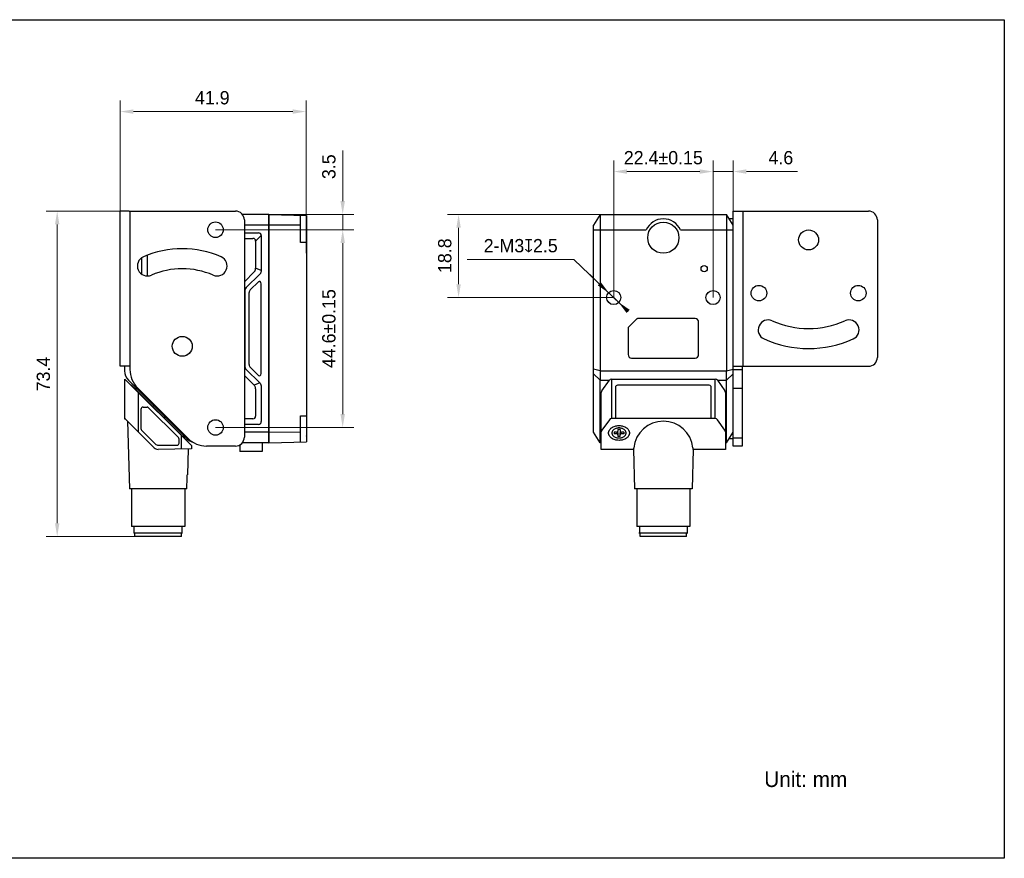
# Model space of a CAD drawing. Header units: millimetres. Extents: x -93 to 285, y 46 to 236.
# Tile 2 of 2: x 63 to 285, y 46 to 236. Entities that reach past the tile are written whole.
import ezdxf

# ---------------------------------------------------------------- set-up
doc = ezdxf.new("R2010")
doc.units = ezdxf.units.MM
doc.header["$LTSCALE"] = 23.1
doc.header["$PDMODE"] = 3
doc.header["$PDSIZE"] = 8
doc.layers.get('0').update_dxf_attribs({"linetype": 'CONTINUOUS'})
doc.layers.get('Defpoints').update_dxf_attribs({"linetype": 'CONTINUOUS'})
for name, color, linetype in [('000-ID2000X_DXF_DIMENSION', 7, 'CONTINUOUS'), ('DE-11-107728DXF_CONTINUOUS_LINE', 7, 'CONTINUOUS'), ('DE-13-002784DXF_CONTINUOUS_LINE', 7, 'CONTINUOUS'), ('DE-13-002786DXF_CONTINUOUS_LINE', 7, 'CONTINUOUS'), ('DE-13-002801DXF_CONTINUOUS_LINE', 7, 'CONTINUOUS'), ('DE-13-002819DXF_CONTINUOUS_LINE', 7, 'CONTINUOUS'), ('DE-19-009143DXF_CONTINUOUS_LINE', 7, 'CONTINUOUS'), ('DE-19-012634DXF_CONTINUOUS_LINE', 7, 'CONTINUOUS'), ('DE-1A-000184DXF_CONTINUOUS_LINE', 7, 'CONTINUOUS'), ('SC-PM2X10B_DXF_CONTINUOUS_LINE', 7, 'CONTINUOUS'), ('TBH32-M2-V2_DXF_CONTINUOUS_LINE', 7, 'CONTINUOUS')]:
    doc.layers.add(name, color=color, linetype=linetype)
doc.styles.add('尺寸值（小）', font='兰亭黑 GBK.TTF', dxfattribs={"height": 3})
doc.dimstyles.new('1直线标注', dxfattribs={"dimtxt": 3, "dimasz": 3, "dimexe": 2.5, "dimexo": 0, "dimtad": 1, "dimdec": 1, "dimdsep": 46, "dimtxsty": '尺寸值（小）', "dimblk": '_FILLED', "dimcen": 0, "dimclrd": 8, "dimclre": 8, "dimclrt": 7, "dimadec": 0, "dimazin": 0, "dimtp": 0.001, "dimtm": 0.001, "dimtfac": 1, "dimtdec": 1, "dimtmove": 0, "dimatfit": 0, "dimldrblk": '_FILLED', "dimfxl": 1, "dimtolj": 1, "dimlwd": 15, "dimlwe": 15, "dimarcsym": 0})
doc.dimstyles.new('2大圆直径标注', dxfattribs={"dimtxt": 3, "dimasz": 3, "dimexe": 2.5, "dimexo": 0, "dimtad": 1, "dimtoh": 1, "dimdec": 3, "dimlfac": 1.25, "dimdsep": 46, "dimtxsty": '尺寸值（小）', "dimblk": '_FILLED', "dimcen": 0, "dimclrd": 8, "dimclre": 8, "dimclrt": 7, "dimadec": 0, "dimazin": 0, "dimtp": 0.001, "dimtm": 0.001, "dimtfac": 1, "dimtdec": 3, "dimtmove": 0, "dimatfit": 2, "dimldrblk": '_FILLED', "dimfxl": 1, "dimtolj": 1, "dimlwd": 15, "dimlwe": 15, "dimarcsym": 0})

# ---------------------------------------------------------------- blocks, each defined once
blk = doc.blocks.new('_FILLED')
at = {"color": 0, "linetype": 'ByBlock'}
blk.add_solid([(0, 0), (-1, 0.167), (-1, -0.167)], dxfattribs=at)
blk = doc.blocks.new('*D59')
at = {"layer": '000-ID2000X_DXF_DIMENSION', "color": 8, "lineweight": 15}
for p, q in [((135.75, 194.69), (135.75, 206.09)), ((119.07, 191.69), (138.25, 191.69)), ((135.75, 188.24), (135.75, 191.69)), ((107.07, 188.24), (138.25, 188.24)), ((135.75, 185.24), (135.75, 182.24))]:
    blk.add_line(p, q, dxfattribs=at)
at = {"layer": 'Defpoints', "color": 0}
for p in [(119.07, 191.69), (135.75, 191.69), (107.07, 188.24)]:
    blk.add_point(p, dxfattribs=at)
at = {"layer": '000-ID2000X_DXF_DIMENSION', "color": 8, "linetype": 'ByBlock', "lineweight": 15, "xscale": 3, "yscale": 3, "zscale": 3}
for p, rotation in [((135.75, 191.69), 270), ((135.75, 188.24), 90)]:
    blk.add_blockref('_FILLED', p, dxfattribs=dict(at, rotation=rotation))
at = {"layer": '000-ID2000X_DXF_DIMENSION', "color": 7, "insert": (131.12, 199.67), "char_height": 3, "attachment_point": 1, "rotation": 90, "line_spacing_factor": 0.9, "style": '尺寸值（小）'}
blk.add_mtext('\\A1;3.5', dxfattribs=at)
blk = doc.blocks.new('*D79')
at = {"layer": '000-ID2000X_DXF_DIMENSION', "color": 8, "lineweight": 15}
for p, q in [((110.34, 188.24), (138.25, 188.24)), ((135.75, 185.24), (135.75, 146.64)), ((107.07, 143.64), (138.25, 143.64))]:
    blk.add_line(p, q, dxfattribs=at)
at = {"layer": 'Defpoints', "color": 0}
for p in [(110.34, 188.24), (107.07, 143.64), (135.75, 143.64)]:
    blk.add_point(p, dxfattribs=at)
at = {"layer": '000-ID2000X_DXF_DIMENSION', "color": 8, "linetype": 'ByBlock', "lineweight": 15, "xscale": 3, "yscale": 3, "zscale": 3}
for p, rotation in [((135.75, 188.24), 90), ((135.75, 143.64), 270)]:
    blk.add_blockref('_FILLED', p, dxfattribs=dict(at, rotation=rotation))
at = {"layer": '000-ID2000X_DXF_DIMENSION', "color": 7, "insert": (131.12, 165.94), "char_height": 3, "attachment_point": 2, "rotation": 90, "line_spacing_factor": 0.9, "style": '尺寸值（小）'}
blk.add_mtext('\\A1;44.6±0.15{}{{\\H0.7x;}{}}', dxfattribs=at)
blk = doc.blocks.new('*D80')
at = {"layer": '000-ID2000X_DXF_DIMENSION', "color": 8, "lineweight": 15}
for p, q in [((196.85, 172.94), (196.85, 203.87)), ((219.25, 176.48), (219.25, 203.87)), ((199.85, 201.37), (216.25, 201.37))]:
    blk.add_line(p, q, dxfattribs=at)
at = {"layer": 'Defpoints', "color": 0}
for p in [(219.25, 201.37), (219.25, 176.48), (196.85, 172.94)]:
    blk.add_point(p, dxfattribs=at)
at = {"layer": '000-ID2000X_DXF_DIMENSION', "color": 8, "linetype": 'ByBlock', "lineweight": 15, "xscale": 3, "yscale": 3, "zscale": 3, "rotation": 180}
blk.add_blockref('_FILLED', (196.85, 201.37), dxfattribs=at)
at = {"layer": '000-ID2000X_DXF_DIMENSION', "color": 8, "linetype": 'ByBlock', "lineweight": 15, "xscale": 3, "yscale": 3, "zscale": 3}
blk.add_blockref('_FILLED', (219.25, 201.37), dxfattribs=at)
at = {"layer": '000-ID2000X_DXF_DIMENSION', "color": 7, "insert": (208.05, 206), "char_height": 3, "attachment_point": 2, "line_spacing_factor": 0.9, "style": '尺寸值（小）'}
blk.add_mtext('\\A1;22.4±0.15{}{{\\H0.7x;}{}}', dxfattribs=at)
blk = doc.blocks.new('*D62')
at = {"layer": '000-ID2000X_DXF_DIMENSION', "color": 8, "lineweight": 15}
for p, q in [((163.81, 181.52), (187.9, 181.52)), ((200.1, 169.83), (187.9, 181.52)), ((193.61, 176.06), (191.44, 178.13)), ((195.77, 173.98), (197.94, 171.9))]:
    blk.add_line(p, q, dxfattribs=at)
at = {"layer": 'Defpoints', "color": 0}
for p in [(195.77, 173.98), (197.94, 171.9)]:
    blk.add_point(p, dxfattribs=at)
at = {"layer": '000-ID2000X_DXF_DIMENSION', "color": 8, "linetype": 'ByBlock', "lineweight": 15, "xscale": 3, "yscale": 3, "zscale": 3}
for p, rotation in [((195.77, 173.98), 316.2142296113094), ((197.94, 171.9), 136.2142296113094)]:
    blk.add_blockref('_FILLED', p, dxfattribs=dict(at, rotation=rotation))
at = {"layer": '000-ID2000X_DXF_DIMENSION', "color": 7, "insert": (184.23, 186.15), "char_height": 3, "attachment_point": 3, "line_spacing_factor": 0.9, "style": '尺寸值（小）'}
blk.add_mtext('\\A1;2-M{\\A1;3\\Fgdt|c134;x\\fFZLanTingHei-R-GBK|b0|i0|c134|p2;2.5}', dxfattribs=at)
blk = doc.blocks.new('*D63')
at = {"layer": '000-ID2000X_DXF_DIMENSION', "color": 8, "lineweight": 15}
for p, q in [((193.8, 191.69), (159.38, 191.69)), ((161.88, 175.94), (161.88, 188.69)), ((196.85, 172.94), (159.38, 172.94))]:
    blk.add_line(p, q, dxfattribs=at)
at = {"layer": 'Defpoints', "color": 0}
for p in [(161.88, 191.69), (193.8, 191.69), (196.85, 172.94)]:
    blk.add_point(p, dxfattribs=at)
at = {"layer": '000-ID2000X_DXF_DIMENSION', "color": 8, "linetype": 'ByBlock', "lineweight": 15, "xscale": 3, "yscale": 3, "zscale": 3}
for p, rotation in [((161.88, 191.69), 90), ((161.88, 172.94), 270)]:
    blk.add_blockref('_FILLED', p, dxfattribs=dict(at, rotation=rotation))
at = {"layer": '000-ID2000X_DXF_DIMENSION', "color": 7, "insert": (157.25, 182.39), "char_height": 3, "attachment_point": 2, "rotation": 90, "line_spacing_factor": 0.9, "style": '尺寸值（小）'}
blk.add_mtext('\\A1;18.8', dxfattribs=at)
blk = doc.blocks.new('*D64')
at = {"layer": '000-ID2000X_DXF_DIMENSION', "color": 8, "lineweight": 15}
for p, q in [((219.25, 172.94), (219.25, 203.87)), ((223.8, 188.19), (223.8, 203.87)), ((216.25, 201.37), (213.25, 201.37)), ((219.25, 201.37), (223.8, 201.37)), ((226.8, 201.37), (238.29, 201.37))]:
    blk.add_line(p, q, dxfattribs=at)
at = {"layer": 'Defpoints', "color": 0}
for p in [(223.8, 201.37), (223.8, 188.19), (219.25, 172.94)]:
    blk.add_point(p, dxfattribs=at)
at = {"layer": '000-ID2000X_DXF_DIMENSION', "color": 8, "linetype": 'ByBlock', "lineweight": 15, "xscale": 3, "yscale": 3, "zscale": 3}
blk.add_blockref('_FILLED', (219.25, 201.37), dxfattribs=at)
at = {"layer": '000-ID2000X_DXF_DIMENSION', "color": 8, "linetype": 'ByBlock', "lineweight": 15, "xscale": 3, "yscale": 3, "zscale": 3, "rotation": 180}
blk.add_blockref('_FILLED', (223.8, 201.37), dxfattribs=at)
at = {"layer": '000-ID2000X_DXF_DIMENSION', "color": 7, "insert": (231.76, 206), "char_height": 3, "attachment_point": 1, "line_spacing_factor": 0.9, "style": '尺寸值（小）'}
blk.add_mtext('\\A1;4.6', dxfattribs=at)
blk = doc.blocks.new('*D65')
at = {"layer": '000-ID2000X_DXF_DIMENSION', "color": 8, "lineweight": 15}
for p, q in [((87.77, 192.44), (68.87, 192.44)), ((71.37, 189.44), (71.37, 122.03)), ((88.89, 119.03), (68.87, 119.03))]:
    blk.add_line(p, q, dxfattribs=at)
at = {"layer": 'Defpoints', "color": 0}
for p in [(87.77, 192.44), (71.37, 119.03), (88.89, 119.03)]:
    blk.add_point(p, dxfattribs=at)
at = {"layer": '000-ID2000X_DXF_DIMENSION', "color": 8, "linetype": 'ByBlock', "lineweight": 15, "xscale": 3, "yscale": 3, "zscale": 3}
for p, rotation in [((71.37, 192.44), 89.99999999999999), ((71.37, 119.03), 270)]:
    blk.add_blockref('_FILLED', p, dxfattribs=dict(at, rotation=rotation))
at = {"layer": '000-ID2000X_DXF_DIMENSION', "color": 7, "insert": (66.74, 155.69), "char_height": 3, "attachment_point": 2, "rotation": 90, "line_spacing_factor": 0.9, "style": '尺寸值（小）'}
blk.add_mtext('\\A1;73.4', dxfattribs=at)
blk = doc.blocks.new('*D74')
at = {"layer": '000-ID2000X_DXF_DIMENSION', "color": 8, "lineweight": 15}
for p, q in [((85.57, 190.44), (85.57, 217.4)), ((127.48, 182.93), (127.48, 217.4)), ((88.57, 214.9), (124.48, 214.9))]:
    blk.add_line(p, q, dxfattribs=at)
at = {"layer": 'Defpoints', "color": 0}
for p in [(127.48, 214.9), (85.57, 190.44), (127.48, 182.93)]:
    blk.add_point(p, dxfattribs=at)
at = {"layer": '000-ID2000X_DXF_DIMENSION', "color": 8, "linetype": 'ByBlock', "lineweight": 15, "xscale": 3, "yscale": 3, "zscale": 3, "rotation": 180}
blk.add_blockref('_FILLED', (85.57, 214.9), dxfattribs=at)
at = {"layer": '000-ID2000X_DXF_DIMENSION', "color": 8, "linetype": 'ByBlock', "lineweight": 15, "xscale": 3, "yscale": 3, "zscale": 3}
blk.add_blockref('_FILLED', (127.48, 214.9), dxfattribs=at)
at = {"layer": '000-ID2000X_DXF_DIMENSION', "color": 7, "insert": (106.34, 219.52), "char_height": 3, "attachment_point": 2, "line_spacing_factor": 0.9, "style": '尺寸值（小）'}
blk.add_mtext('\\A1;41.9', dxfattribs=at)

msp = doc.modelspace()

# ---------------------------------------------------------------- linework, layer by layer
msp.add_lwpolyline([(-92.62212, 235.62817), (284.93404, 235.62817), (284.93404, 46.44324), (-92.62212, 46.44324)], close=True)
at = {"layer": 'DE-11-107728DXF_CONTINUOUS_LINE'}
for p, q in [((85.56888, 157.44281), (85.56888, 192.44281)), ((87.56888, 192.44281), (85.56888, 192.44281)), ((87.56888, 192.44281), (111.56888, 192.44281)), ((87.76888, 192.44281), (87.76888, 157.44281)), ((223.80455, 139.44281), (223.80455, 192.44281)), ((223.80455, 192.44281), (254.30455, 192.44281)), ((226.00455, 192.44281), (226.00455, 157.44281)), ((113.56888, 190.44281), (113.56888, 141.44281)), ((256.30455, 190.44281), (256.30455, 159.44281)), ((87.56888, 157.44281), (85.56888, 157.44281)), ((87.76888, 157.44281), (87.56888, 157.44281)), ((87.76888, 157.44281), (87.76888, 156.72809)), ((223.80455, 157.44281), (254.30455, 157.44281)), ((223.80455, 156.72809), (225.80455, 156.72809)), ((225.80455, 157.44281), (225.80455, 139.44281)), ((89.52624, 152.48545), (100.81152, 141.20016)), ((223.80455, 152.48545), (225.80455, 152.48545)), ((225.80455, 141.20016), (223.80455, 141.20016)), ((111.56888, 139.44281), (105.05416, 139.44281)), ((225.80455, 139.44281), (223.80455, 139.44281))]:
    msp.add_line(p, q, dxfattribs=at)
for centre, radius in [((107.06888, 188.24281), 1.75), ((240.80455, 185.94281), 2.25), ((229.60455, 173.94281), 1.75), ((252.00455, 173.94281), 1.75), ((99.56888, 161.94281), 2.25), ((107.06888, 143.64281), 1.75)]:
    msp.add_circle(centre, radius, dxfattribs=at)
for centre, radius, start, end in [((111.56888, 190.44281), 2, 0, 90), ((254.30455, 190.44281), 2, 0, 90), ((91.70673, 180.06045), 2.25, 113.4584302, 293.4584302), ((99.56888, 161.94281), 22, 66.5415698, 113.4584302), ((107.43103, 180.06045), 2.25, 246.5415698, 66.5415698), ((99.56888, 161.94281), 17.5, 66.5415698, 113.4584302), ((231.68513, 165.64752), 2.25, 65.8038758, 245.8038758), ((240.80455, 185.94281), 20, 245.8038758, 294.1961242), ((249.92396, 165.64752), 2.25, 294.1961242, 114.1961242), ((240.80455, 185.94281), 24.5, 245.8038758, 294.1961242), ((254.30455, 159.44281), 2, 270, 0), ((93.76888, 156.72809), 6, 180, 225), ((105.05416, 145.44281), 6, 225, 270), ((111.56888, 141.44281), 2, 270, 0)]:
    msp.add_arc(centre, radius, start, end, dxfattribs=at)
at = {"layer": 'DE-13-002784DXF_CONTINUOUS_LINE'}
for p, q in [((86.64084, 145.64561), (86.64084, 154.55515)), ((86.64084, 154.55515), (101.64084, 139.55515)), ((194.16441, 151.91162), (195.87318, 154.3039)), ((196.36142, 154.55515), (196.36142, 145.64561)), ((196.36142, 154.55515), (219.74388, 154.55515)), ((219.74388, 145.64561), (219.74388, 154.55515)), ((220.23212, 154.3039), (221.94089, 151.91162)), ((89.63312, 151.56288), (89.63312, 142.65333)), ((194.05265, 138.69354), (194.05265, 151.56288)), ((222.05265, 151.56288), (222.05265, 138.69354)), ((90.23168, 147.72515), (90.23168, 143.59119)), ((90.74084, 148.23432), (91.63237, 148.23432)), ((98.70088, 141.37671), (91.9924, 148.08519)), ((86.64084, 145.64561), (93.24144, 139.04501)), ((87.24232, 145.04413), (87.64084, 129.82515)), ((195.87318, 145.39435), (194.16441, 143.00207)), ((219.74388, 145.64561), (196.36142, 145.64561)), ((221.94089, 143.00207), (220.23212, 145.39435)), ((90.52726, 142.87761), (93.4933, 139.91157)), ((98.85001, 140.12515), (98.85001, 141.01668)), ((99.39232, 138.78591), (99.39232, 141.80368)), ((101.64084, 138.82515), (94.11092, 138.69372)), ((94.20688, 139.61599), (98.34084, 139.61599)), ((100.87617, 138.81181), (100.72202, 132.92498)), ((101.64084, 139.55515), (101.64084, 138.82515)), ((201.32061, 138.69354), (194.05265, 138.69354)), ((201.3204, 138.69424), (201.55265, 129.82515)), ((214.78489, 138.69424), (214.55265, 129.82515)), ((222.05265, 138.69354), (214.78468, 138.69354)), ((100.59743, 129.82515), (100.67076, 132.33313)), ((100.71344, 132.91663), (100.72202, 132.92498)), ((100.71621, 132.92481), (100.71668, 132.92498)), ((100.71668, 132.92498), (100.72202, 132.92498)), ((100.59743, 129.82515), (87.64084, 129.82515)), ((88.14084, 129.82515), (88.14084, 121.32515)), ((100.14084, 129.82515), (100.14084, 121.32515)), ((214.55265, 129.82515), (201.55265, 129.82515)), ((202.05265, 129.82515), (202.05265, 121.32515)), ((214.05265, 129.82515), (214.05265, 121.32515)), ((100.14084, 121.32515), (88.14085, 121.32515)), ((88.74084, 119.82515), (88.74084, 121.32515)), ((99.54084, 119.82515), (99.54084, 121.32515)), ((214.05265, 121.32515), (202.05265, 121.32515)), ((202.65265, 121.32515), (202.65265, 119.82515)), ((213.45265, 121.32515), (213.45265, 119.82515)), ((99.64084, 119.82515), (88.64084, 119.82515)), ((213.55265, 119.82515), (202.55265, 119.82515))]:
    msp.add_line(p, q, dxfattribs=at)
for centre, radius, start, end in [((90.74084, 147.72515), 0.50917, 90, 180), ((91.63237, 147.72515), 0.50917, 45, 90), ((91.24084, 143.59119), 1.00917, 180, 225), ((94.20688, 140.62515), 1.00917, 225, 270), ((98.34084, 140.12515), 0.50917, 270, 0), ((98.34084, 141.01668), 0.50917, 0, 45), ((94.08997, 139.89354), 1.2, 225, 271)]:
    msp.add_arc(centre, radius, start, end, dxfattribs=at)
for centre, major_axis, ratio, start_param, end_param in [((196.36142, 153.95515), (0.6, 0), 1, 1.570796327, 2.521343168), ((219.74388, 153.95515), (0, 0.6), 1, -0.950546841, 0), ((194.65265, 151.56288), (0.6, 0), 1, 2.521343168, 3.141592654), ((221.45265, 151.56288), (0.6, 0), 1, 0, 0.620249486), ((196.36142, 145.04561), (0.6, 0), 1, 1.570796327, 2.521343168), ((208.05265, 138.32164), (0, 6.72249), 0.99965709, -1.462983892, 1.462983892), ((219.74388, 145.04561), (0.6, 0), 1, 0.620249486, 1.570796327), ((194.65265, 142.65333), (0.6, 0), 1, 2.521343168, 3.141592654), ((221.45265, 142.65333), (0.6, 0), 1, 0, 0.620249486)]:
    msp.add_ellipse(centre, major_axis=major_axis, ratio=ratio, start_param=start_param, end_param=end_param, dxfattribs=at)
for points, knots in [([(195.70265, 142.39287), (195.70265, 142.44729), (195.71029, 142.5568), (195.74449, 142.71902), (195.80106, 142.87799), (195.90701, 143.08651), (196.09514, 143.33157), (196.39105, 143.58293), (196.74905, 143.78819), (197.1556, 143.94018), (197.5956, 144.03362), (198.05265, 144.06514), (198.5097, 144.03362), (198.94969, 143.94018), (199.35625, 143.78819), (199.71424, 143.58293), (200.01016, 143.33157), (200.19828, 143.08651), (200.30423, 142.87799), (200.36081, 142.71902), (200.39501, 142.5568), (200.40265, 142.44729), (200.40265, 142.39287)], [0, 0, 0, 0, 0.02574878, 0.051742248, 0.078208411, 0.105346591, 0.16214242, 0.222982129, 0.287915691, 0.356414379, 0.42752104, 0.5, 0.57247896, 0.643585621, 0.71208431, 0.777017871, 0.83785758, 0.894653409, 0.921791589, 0.948257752, 0.97425122, 1, 1, 1, 1]), ([(200.40265, 142.39287), (200.40265, 142.33844), (200.39501, 142.22893), (200.36081, 142.06671), (200.30423, 141.90774), (200.19828, 141.69923), (200.01016, 141.45417), (199.71424, 141.20281), (199.35625, 140.99754), (198.94969, 140.84555), (198.5097, 140.75212), (198.05265, 140.72059), (197.5956, 140.75212), (197.1556, 140.84555), (196.74905, 140.99754), (196.39105, 141.20281), (196.09514, 141.45417), (195.90701, 141.69923), (195.80106, 141.90774), (195.74449, 142.06671), (195.71029, 142.22893), (195.70265, 142.33844), (195.70265, 142.39287)], [0, 0, 0, 0, 0.02574878, 0.051742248, 0.078208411, 0.105346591, 0.16214242, 0.222982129, 0.287915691, 0.356414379, 0.42752104, 0.5, 0.57247896, 0.643585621, 0.71208431, 0.777017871, 0.83785758, 0.894653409, 0.921791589, 0.948257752, 0.97425122, 1, 1, 1, 1]), ([(201.37148, 139.04501), (201.36863, 139.01866), (201.36293, 138.96893), (201.35402, 138.89907), (201.34672, 138.84673), (201.34124, 138.80979), (201.33756, 138.78593), (201.33417, 138.76473), (201.33111, 138.74624), (201.32839, 138.73052), (201.32606, 138.7176), (201.32434, 138.70859), (201.32315, 138.70283), (201.32244, 138.69956), (201.32185, 138.69706), (201.32137, 138.69515), (201.321, 138.69421), (201.32077, 138.69354), (201.32061, 138.69354)], [0, 0, 0, 0, 0.223746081, 0.422591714, 0.59454832, 0.669903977, 0.737905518, 0.798379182, 0.851160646, 0.896109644, 0.93310375, 0.962038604, 0.973460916, 0.982842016, 0.990175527, 0.99546209, 0.998712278, 1, 1, 1, 1]), ([(214.78468, 138.69354), (214.78453, 138.69354), (214.7843, 138.69421), (214.78393, 138.69515), (214.78345, 138.69706), (214.78285, 138.69956), (214.78214, 138.70283), (214.78096, 138.70859), (214.77924, 138.7176), (214.7769, 138.73052), (214.77419, 138.74624), (214.77112, 138.76473), (214.76773, 138.78593), (214.76406, 138.80979), (214.75858, 138.84673), (214.75128, 138.89907), (214.74237, 138.96893), (214.73666, 139.01866), (214.73381, 139.04501)], [0, 0, 0, 0, 0.001287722, 0.00453791, 0.009824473, 0.017157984, 0.026539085, 0.037961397, 0.066896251, 0.103890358, 0.148839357, 0.201620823, 0.262094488, 0.330096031, 0.405451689, 0.577408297, 0.776253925, 1, 1, 1, 1]), ([(100.67076, 132.33313), (100.6717, 132.36565), (100.67398, 132.43013), (100.67848, 132.52549), (100.68308, 132.60319), (100.68719, 132.66329), (100.69041, 132.70623), (100.69376, 132.74723), (100.69721, 132.78581), (100.70069, 132.82138), (100.70413, 132.85316), (100.70703, 132.87688), (100.70931, 132.89322), (100.71084, 132.90319), (100.7123, 132.91137), (100.7136, 132.91772), (100.71482, 132.92193), (100.71564, 132.92419), (100.71621, 132.92475)], [0, 0, 0, 0, 0.164306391, 0.325835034, 0.482133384, 0.557393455, 0.630084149, 0.699592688, 0.765139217, 0.825721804, 0.880076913, 0.926611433, 0.946356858, 0.96341409, 0.977518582, 0.988428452, 0.995945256, 1, 1, 1, 1])]:
    msp.add_open_spline(points, degree=3, knots=knots, dxfattribs=at)
at = {"layer": 'DE-13-002786DXF_CONTINUOUS_LINE'}
for p, q in [((88.07174, 153.26568), (88.00103, 153.19496)), ((88.07174, 153.26568), (100.90553, 140.43189)), ((88.20765, 153.12977), (88.13693, 153.05906)), ((89.77464, 151.42136), (89.84902, 151.4884)), ((89.88656, 151.30944), (89.96094, 151.37648)), ((93.17133, 148.59035), (93.02618, 148.45019)), ((95.64755, 146.11413), (95.50526, 145.97112)), ((95.70491, 146.05677), (95.56474, 145.91163)), ((99.19019, 142.00581), (99.26149, 142.07593)), ((99.33302, 141.86298), (99.40431, 141.93311)), ((100.72838, 140.46762), (100.80095, 140.53647)), ((100.83296, 140.36304), (100.90553, 140.43189))]:
    msp.add_line(p, q, dxfattribs=at)
for centre, start, end in [((92.95672, 148.52212), 225, 314), ((95.63668, 145.84216), 136, 225)]:
    msp.add_arc(centre, 0.1, start, end, dxfattribs=at)
for points, knots in [([(92.9981, 148.33932), (92.99911, 148.33831), (93.00179, 148.33769), (93.00539, 148.3382), (93.01068, 148.33971), (93.0185, 148.34348), (93.02911, 148.34998), (93.04121, 148.3587), (93.05937, 148.37332), (93.07282, 148.38575), (93.08175, 148.39462)], [0, 0, 0, 0, 0.041676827, 0.07076992, 0.106807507, 0.20059427, 0.322261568, 0.468350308, 0.633969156, 1, 1, 1, 1]), ([(95.44597, 145.89145), (95.44517, 145.89225), (95.44515, 145.89465), (95.44605, 145.8976), (95.44812, 145.90242), (95.45245, 145.90963), (95.46281, 145.92428), (95.48043, 145.94527), (95.49638, 145.9622), (95.50526, 145.97112)], [0, 0, 0, 0, 0.033201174, 0.059909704, 0.094472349, 0.18726319, 0.309733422, 0.626443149, 1, 1, 1, 1])]:
    msp.add_open_spline(points, degree=3, knots=knots, dxfattribs=at)
at = {"layer": 'DE-13-002801DXF_CONTINUOUS_LINE'}
for p, q in [((119.06888, 191.69281), (113.12981, 191.69281)), ((119.06888, 191.69281), (119.06888, 140.19281)), ((193.80455, 191.69281), (192.30455, 189.29281)), ((193.80455, 191.69281), (193.80455, 156.43545)), ((193.80455, 191.69281), (222.30455, 191.69281)), ((222.30455, 191.69281), (222.30455, 156.43545)), ((223.80455, 189.29281), (222.30455, 191.69281)), ((119.06888, 189.29281), (113.56888, 189.29281)), ((192.30455, 142.59281), (192.30455, 189.29281)), ((222.8983, 190.74281), (223.80455, 190.74281)), ((113.56888, 187.54281), (116.73751, 187.54281)), ((116.11888, 185.66144), (117.36888, 186.91144)), ((117.36888, 186.91144), (117.36888, 179.01969)), ((192.30455, 188.19281), (204.18156, 188.19281)), ((211.92753, 188.19281), (223.80455, 188.19281)), ((113.56888, 186.29281), (115.48751, 186.29281)), ((116.11888, 185.66144), (116.11888, 179.53746)), ((91.71888, 177.81071), (91.71888, 182.49382)), ((90.46888, 178.18183), (90.46888, 181.939)), ((115.78167, 178.72336), (113.56888, 176.51057)), ((117.03167, 178.20559), (114.01447, 175.18839)), ((117.36888, 179.01969), (116.11888, 179.53746)), ((114.91725, 174.67696), (116.73267, 176.49238)), ((117.35491, 175.34667), (117.36888, 176.06774)), ((117.36888, 155.81787), (117.36888, 176.06774)), ((113.66888, 174.35407), (113.56888, 174.35005)), ((113.66888, 174.35407), (113.66888, 157.53154)), ((114.66888, 157.80827), (114.66888, 174.07734)), ((117.35491, 156.53894), (117.35491, 175.34667)), ((200.16312, 166.25138), (202.04597, 168.13423)), ((215.20455, 168.19281), (202.18739, 168.19281)), ((216.00455, 160.09281), (216.00455, 167.39281)), ((200.10455, 166.10996), (200.10455, 160.09281)), ((101.50395, 160.79529), (100.71604, 160.00737)), ((200.90455, 159.29281), (215.20455, 159.29281)), ((86.56888, 157.44281), (86.56888, 156.43545)), ((113.66888, 157.53154), (113.56888, 157.53556)), ((114.01447, 156.69722), (117.03167, 153.68002)), ((116.73267, 155.39323), (114.91725, 157.20865)), ((117.36888, 155.81787), (117.35491, 156.53894)), ((193.80455, 156.43545), (192.30455, 156.79969)), ((193.80455, 154.31413), (192.30455, 155.75363)), ((193.80455, 156.43545), (222.30455, 156.43545)), ((222.30455, 156.43545), (223.80455, 156.79969)), ((222.30455, 154.31413), (223.80455, 155.75363)), ((100.6902, 141.07149), (87.44756, 154.31413)), ((113.56888, 155.37504), (115.78167, 153.16225)), ((117.03167, 153.68002), (115.78167, 153.16225)), ((193.80455, 140.19281), (193.80455, 154.31413)), ((193.80455, 154.31413), (195.87318, 154.31413)), ((220.23212, 154.31413), (222.30455, 154.31413)), ((222.30455, 140.19281), (222.30455, 154.31413)), ((116.11888, 152.34815), (116.11888, 146.22417)), ((117.36888, 152.86592), (117.36888, 144.97417)), ((115.48751, 145.59281), (113.56888, 145.59281)), ((116.73751, 144.34281), (113.56888, 144.34281)), ((119.06888, 142.59281), (113.56888, 142.59281)), ((193.80455, 140.19281), (192.30455, 142.59281)), ((222.30455, 140.19281), (223.80455, 142.59281)), ((100.6902, 141.07149), (100.7943, 141.21284)), ((119.06888, 140.19281), (113.12981, 140.19281)), ((117.56888, 140.19281), (117.56888, 138.19281)), ((194.05265, 140.19281), (193.80455, 140.19281)), ((222.30455, 140.19281), (222.05265, 140.19281)), ((222.8983, 141.14281), (223.80455, 141.14281)), ((112.56888, 139.71076), (112.56888, 138.19281)), ((117.56888, 138.19281), (112.56888, 138.19281))]:
    msp.add_line(p, q, dxfattribs=at)
for points in [[(193.80455, 141.07149), (193.804, 140.50208), (193.80395, 140.42117), (193.804, 140.35209), (193.8041, 140.29515), (193.80432, 140.21854)], [(193.80432, 140.21854), (193.80443, 140.19925), (193.80455, 140.19281)], [(222.30509, 140.5022), (222.30477, 140.81278), (222.30455, 141.07149)], [(222.30455, 140.19281), (222.30466, 140.19923), (222.30477, 140.21846), (222.30488, 140.25044), (222.30509, 140.35201)], [(222.30509, 140.35201), (222.30514, 140.42117), (222.30509, 140.5022)]]:
    msp.add_lwpolyline(points, dxfattribs=at)
for centre, radius in [((208.05455, 186.44281), 3.51746), ((217.25455, 179.44281), 0.7), ((196.85455, 172.94281), 1.6), ((219.25455, 172.94281), 1.6)]:
    msp.add_circle(centre, radius, dxfattribs=at)
for centre, radius, start, end in [((208.05455, 186.44281), 4.25, 24.3157392, 155.6842608), ((202.18739, 167.99281), 0.2, 90, 135), ((215.20455, 167.39281), 0.8, 0, 90), ((200.30455, 166.10996), 0.2, 135, 180), ((200.90455, 160.09281), 0.8, 180, 270), ((215.20455, 160.09281), 0.8, 270, 0), ((89.56888, 156.43545), 3, 180, 225), ((102.81152, 143.19281), 3, 225, 252.4987038)]:
    msp.add_arc(centre, radius, start, end, dxfattribs=at)
for centre, major_axis, ratio, start_param, end_param in [((112.79149, 182.96542), (4.41673, 4.41673), 0.272165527, -0.265729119, 0.265729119), ((111.54149, 181.71542), (4.41673, 4.41673), 0.272165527, -0.265729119, 0.265729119), ((116.96882, 176.06145), (0.01043, 0.53845), 0.742737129, -1.544728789, 0.657478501), ((114.85844, 174.35007), (-1.09978, 0.45554), 0.995243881, -0.391016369, 0.391016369), ((115.84813, 173.94013), (1.11543, -0.46203), 0.828273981, 2.811093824, 3.472091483), ((115.84813, 157.94548), (1.11543, 0.46203), 0.828273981, 2.811093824, 3.472091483), ((114.85844, 157.53554), (-1.09978, -0.45554), 0.995243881, -0.391016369, 0.391016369), ((116.96882, 155.82416), (-0.01043, 0.53845), 0.742737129, -3.799071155, -1.596863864), ((111.54149, 150.1702), (4.41673, -4.41673), 0.272165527, -0.265729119, 0.265729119), ((112.79149, 148.9202), (4.41673, -4.41673), 0.272165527, -0.265729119, 0.265729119)]:
    msp.add_ellipse(centre, major_axis=major_axis, ratio=ratio, start_param=start_param, end_param=end_param, dxfattribs=at)
for points, knots in [([(115.78167, 178.72336), (115.83492, 178.77662), (115.93264, 178.89264), (116.04143, 179.09263), (116.10592, 179.31097), (116.11888, 179.46214), (116.11888, 179.53746)], [0, 0, 0, 0, 0.249910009, 0.499970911, 0.750048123, 1, 1, 1, 1]), ([(117.36888, 179.01969), (117.36888, 178.94438), (117.35593, 178.79323), (117.29145, 178.5749), (117.18265, 178.37491), (117.08493, 178.25886), (117.03167, 178.20559)], [0, 0, 0, 0, 0.249914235, 0.499976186, 0.750051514, 1, 1, 1, 1]), ([(193.80455, 156.43545), (193.80455, 156.05276), (193.80335, 155.34566), (193.80455, 154.63855), (193.80455, 154.31413)], [0, 0, 0, 0, 0.541196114, 1, 1, 1, 1]), ([(222.30455, 154.31413), (222.30455, 154.63855), (222.30574, 155.34566), (222.30455, 156.05276), (222.30455, 156.43545)], [0, 0, 0, 0, 0.458803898, 1, 1, 1, 1]), ([(117.03167, 153.68002), (117.08492, 153.62676), (117.18264, 153.51073), (117.29143, 153.31075), (117.35592, 153.0924), (117.36888, 152.94124), (117.36888, 152.86592)], [0, 0, 0, 0, 0.249914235, 0.499976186, 0.750051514, 1, 1, 1, 1]), ([(116.11888, 152.34815), (116.11888, 152.42346), (116.10593, 152.57461), (116.04145, 152.79294), (115.93265, 152.99294), (115.83493, 153.10899), (115.78167, 153.16225)], [0, 0, 0, 0, 0.249910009, 0.499970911, 0.750048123, 1, 1, 1, 1])]:
    msp.add_open_spline(points, degree=3, knots=knots, dxfattribs=at)
at = {"layer": 'DE-13-002819DXF_CONTINUOUS_LINE'}
for p, q in [((119.06888, 140.19281), (119.06888, 191.69281)), ((119.06888, 191.69281), (127.56888, 191.47023)), ((126.26888, 185.39281), (126.26888, 191.50427)), ((127.56888, 191.47023), (127.56888, 190.19281)), ((126.26888, 189.23873), (119.06888, 189.29281)), ((127.50189, 190.44281), (127.56888, 190.44281)), ((127.56888, 187.69303), (127.56888, 144.19281)), ((127.56888, 185.39281), (126.26888, 185.39281)), ((126.26888, 146.24281), (127.56888, 146.24281)), ((126.26888, 140.38134), (126.26888, 146.24281)), ((119.06888, 142.59281), (126.26888, 142.64688)), ((119.06888, 140.19281), (127.56888, 140.41539)), ((127.56888, 141.69303), (127.56888, 140.41539))]:
    msp.add_line(p, q, dxfattribs=at)
at = {"layer": 'DE-19-009143DXF_CONTINUOUS_LINE'}
for centre, start, end in [((89.57875, 152.6072), 165, 225), ((100.11464, 142.07131), 225, 285)]:
    msp.add_arc(centre, 0.6, start, end, dxfattribs=at)
at = {"layer": 'DE-19-012634DXF_CONTINUOUS_LINE'}
for p, q in [((88.89084, 119.02515), (88.89084, 119.82515)), ((99.39084, 119.02515), (88.89084, 119.02515)), ((99.39084, 119.02515), (99.39084, 119.82515)), ((202.80265, 119.02515), (202.80265, 119.82515)), ((213.30265, 119.02515), (202.80265, 119.02515)), ((213.30265, 119.02515), (213.30265, 119.82515))]:
    msp.add_line(p, q, dxfattribs=at)
at = {"layer": 'DE-1A-000184DXF_CONTINUOUS_LINE'}
for p, q in [((197.25142, 152.72231), (197.25142, 145.64561)), ((218.40142, 153.17231), (197.70142, 153.17231)), ((218.85142, 145.64561), (218.85142, 152.72231)), ((86.64084, 145.47231), (86.64084, 145.64561)), ((86.81414, 145.47231), (86.64084, 145.47231))]:
    msp.add_line(p, q, dxfattribs=at)
for centre, start, end in [((197.70142, 152.72231), 90, 180), ((218.40142, 152.72231), 0, 90)]:
    msp.add_arc(centre, 0.45, start, end, dxfattribs=at)
at = {"layer": 'SC-PM2X10B_DXF_CONTINUOUS_LINE'}
for p, q in [((127.56763, 190.19259), (127.56888, 190.19281)), ((127.56763, 189.24281), (127.56888, 189.24281)), ((127.56888, 190.15627), (127.56888, 189.24281)), ((127.56888, 188.64281), (127.56763, 188.64281)), ((127.56888, 187.69281), (127.56763, 187.69303)), ((127.56888, 188.64281), (127.56888, 187.72934)), ((127.56763, 144.19259), (127.56888, 144.19281)), ((127.56763, 143.24281), (127.56888, 143.24281)), ((127.56888, 142.64281), (127.56763, 142.64281)), ((127.56888, 144.15627), (127.56888, 143.24281)), ((127.56888, 142.64281), (127.56888, 141.72934)), ((127.56888, 141.69281), (127.56763, 141.69303))]:
    msp.add_line(p, q, dxfattribs=at)
for centre, start, end in [((127.03955, 190.15628), 359.9988464, 3.9326904), ((127.03955, 187.72933), 356.0673096, 0.0011536), ((127.03955, 144.15628), 359.9988464, 3.9326904), ((127.03955, 141.72933), 356.0673096, 0.0011536)]:
    msp.add_arc(centre, 0.52932, start, end, dxfattribs=at)
for points in [[(127.56763, 189.24281), (127.56926, 189.14282), (127.56853, 188.94281), (127.56926, 188.74279), (127.56763, 188.64281)], [(127.56763, 143.24281), (127.56926, 143.14282), (127.56853, 142.94281), (127.56926, 142.74279), (127.56763, 142.64281)]]:
    msp.add_open_spline(points, degree=3, dxfattribs=at)
at = {"layer": 'TBH32-M2-V2_DXF_CONTINUOUS_LINE'}
for p, q in [((196.95265, 142.56964), (196.95265, 142.21609)), ((197.50265, 142.56964), (196.95265, 142.56964)), ((197.50265, 142.21609), (196.95265, 142.21609)), ((197.80265, 143.17068), (197.80265, 142.78178)), ((198.30265, 143.17068), (197.80265, 143.17068)), ((197.80265, 142.39287), (197.80265, 141.61505)), ((198.30265, 143.17068), (198.30265, 142.78178)), ((198.30265, 141.61505), (198.30265, 142.39287)), ((199.15265, 142.56964), (198.60265, 142.56964)), ((199.15265, 142.21609), (198.60265, 142.21609)), ((199.15265, 142.56964), (199.15265, 142.21609)), ((198.30265, 141.61505), (197.80265, 141.61505))]:
    msp.add_line(p, q, dxfattribs=at)
for centre, start_param, end_param in [((197.50265, 142.39287), -1.570796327, -0.913004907), ((198.60265, 142.39287), 0.913004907, 1.570796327)]:
    msp.add_ellipse(centre, major_axis=(0, 0.42426), ratio=0.707106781, start_param=start_param, end_param=end_param, dxfattribs=at)
for points, knots in [([(199.65265, 142.39287), (199.65265, 142.42991), (199.64743, 142.50447), (199.62417, 142.61493), (199.58564, 142.72317), (199.5135, 142.86513), (199.38542, 143.03198), (199.18394, 143.20312), (198.9402, 143.34288), (198.6634, 143.44636), (198.36382, 143.50997), (198.05264, 143.53143), (197.74146, 143.50997), (197.44189, 143.44636), (197.16509, 143.34288), (196.92135, 143.20312), (196.71988, 143.03198), (196.5918, 142.86513), (196.51966, 142.72317), (196.48113, 142.61493), (196.45786, 142.50447), (196.45265, 142.42991), (196.45265, 142.39287)], [0, 0, 0, 0, 0.02574217, 0.051743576, 0.078209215, 0.105346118, 0.162142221, 0.222982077, 0.287916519, 0.356415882, 0.427522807, 0.500001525, 0.572479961, 0.64358608, 0.712084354, 0.777017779, 0.83785699, 0.894652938, 0.921789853, 0.948255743, 0.97425762, 1, 1, 1, 1]), ([(196.45265, 142.39287), (196.45265, 142.35582), (196.45786, 142.28126), (196.48113, 142.17081), (196.51965, 142.06257), (196.59179, 141.9206), (196.71987, 141.75375), (196.92135, 141.58262), (197.16509, 141.44286), (197.4419, 141.33937), (197.74147, 141.27576), (198.05265, 141.2543), (198.36383, 141.27576), (198.6634, 141.33938), (198.9402, 141.44286), (199.18394, 141.58262), (199.38542, 141.75375), (199.5135, 141.9206), (199.58564, 142.06256), (199.62417, 142.17081), (199.64743, 142.28126), (199.65265, 142.35582), (199.65265, 142.39287)], [0, 0, 0, 0, 0.02574217, 0.051743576, 0.078209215, 0.105346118, 0.162142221, 0.222982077, 0.287916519, 0.356415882, 0.427522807, 0.500001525, 0.572479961, 0.64358608, 0.712084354, 0.777017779, 0.83785699, 0.894652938, 0.921789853, 0.948255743, 0.97425762, 1, 1, 1, 1]), ([(197.50265, 142.56964), (197.54129, 142.56964), (197.6162, 142.57971), (197.70069, 142.61791), (197.75254, 142.66195), (197.78092, 142.69889), (197.7986, 142.73934), (197.80265, 142.76785), (197.80265, 142.78178)], [0, 0, 0, 0, 0.287057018, 0.553568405, 0.675502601, 0.789325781, 0.8965531, 1, 1, 1, 1]), ([(197.80265, 142.00396), (197.80265, 142.01789), (197.7986, 142.04639), (197.78092, 142.08684), (197.75254, 142.12378), (197.70069, 142.16783), (197.6162, 142.20603), (197.54129, 142.21609), (197.50265, 142.21609)], [0, 0, 0, 0, 0.1034469, 0.210674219, 0.324497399, 0.446431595, 0.712942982, 1, 1, 1, 1]), ([(198.30265, 142.78178), (198.30265, 142.76785), (198.30669, 142.73934), (198.32437, 142.69889), (198.35275, 142.66195), (198.40461, 142.61791), (198.4891, 142.57971), (198.564, 142.56964), (198.60265, 142.56964)], [0, 0, 0, 0, 0.1034469, 0.210674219, 0.324497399, 0.446431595, 0.712942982, 1, 1, 1, 1]), ([(198.60265, 142.21609), (198.564, 142.21609), (198.4891, 142.20603), (198.40461, 142.16783), (198.35275, 142.12378), (198.32437, 142.08684), (198.30669, 142.04639), (198.30265, 142.01789), (198.30265, 142.00396)], [0, 0, 0, 0, 0.287057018, 0.553568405, 0.675502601, 0.789325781, 0.8965531, 1, 1, 1, 1])]:
    msp.add_open_spline(points, degree=3, knots=knots, dxfattribs=at)

# ---------------------------------------------------------------- texts
at = {"insert": (230.80476, 66.03026), "char_height": 3.5, "width": 34.6610526, "attachment_point": 1, "style": '尺寸值（小）'}
msp.add_mtext('Unit: mm', dxfattribs=at)

# ---------------------------------------------------------------- dimensions: what is measured, and where the dimension line sits
at = {"layer": '000-ID2000X_DXF_DIMENSION'}
for base, p1, p2, picture, middle in [((127.47888, 214.8978), (85.56888, 190.44281), (127.47888, 182.93281), '*D74', (106.33638, 214.8978)), ((223.8045451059, 201.3710104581), (219.2545451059, 172.9428055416), (223.8045451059, 188.1928055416), '*D64', (234.7168487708, 201.3710104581))]:
    dim = msp.add_linear_dim(base=base, p1=p1, p2=p2, dimstyle='1直线标注', dxfattribs=at)
    dim.commit()
    dim.dimension.update_dxf_attribs({"geometry": picture, "text_midpoint": middle, "dimtype": 160})
for base, p1, p2, angle, picture, middle in [((135.7460753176, 191.6928055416), (107.0688782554, 188.2428055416), (119.0688782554, 191.6928055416), 90, '*D59', (135.7460753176, 202.5658421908)), ((71.36693, 119.02515), (87.76888, 192.44281), (88.89084, 119.02515), 270, '*D65', (71.36693, 155.69296)), ((161.8776323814, 191.6928055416), (196.8545451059, 172.9428055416), (193.8045451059, 191.6928055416), 90, '*D63', (161.8776323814, 182.393977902))]:
    dim = msp.add_linear_dim(base=base, p1=p1, p2=p2, angle=angle, dimstyle='1直线标注', dxfattribs=at)
    dim.commit()
    dim.dimension.update_dxf_attribs({"geometry": picture, "text_midpoint": middle, "dimtype": 160})
dim = msp.add_linear_dim(base=(219.25455, 201.37101), p1=(196.85455, 172.94281), p2=(219.25455, 176.4839), text='<>±0.15{}{{\\H0.7x;}{}}', dimstyle='1直线标注', override={"dimdec": 4}, dxfattribs=at)
dim.commit()
dim.dimension.update_dxf_attribs({"geometry": '*D80', "text_midpoint": (208.05455, 203.99601)})
dim = msp.add_linear_dim(base=(135.74608, 143.64281), p1=(110.33964, 188.24281), p2=(107.06888, 143.64281), angle=270, text='<>±0.15{}{{\\H0.7x;}{}}', dimstyle='1直线标注', override={"dimdec": 4}, dxfattribs=at)
dim.commit()
dim.dimension.update_dxf_attribs({"geometry": '*D79', "text_midpoint": (133.12108, 165.94281)})
dim = msp.add_diameter_dim_2p(p1=(195.77165, 173.98075), p2=(197.93744, 171.90486), text='2-M{\\A1;3\\Fgdt|c134;x\\fFZLanTingHei-R-GBK|b0|i0|c134|p2;2.5}', dimstyle='2大圆直径标注', override={"dimpost": '<>', "dimtxsty": '尺寸值（小）'}, dxfattribs=at)
dim.commit()
dim.dimension.update_dxf_attribs({"geometry": '*D62', "text_midpoint": (174.01848, 181.52275), "dimtype": 163})

doc.saveas('drawing.dxf')
